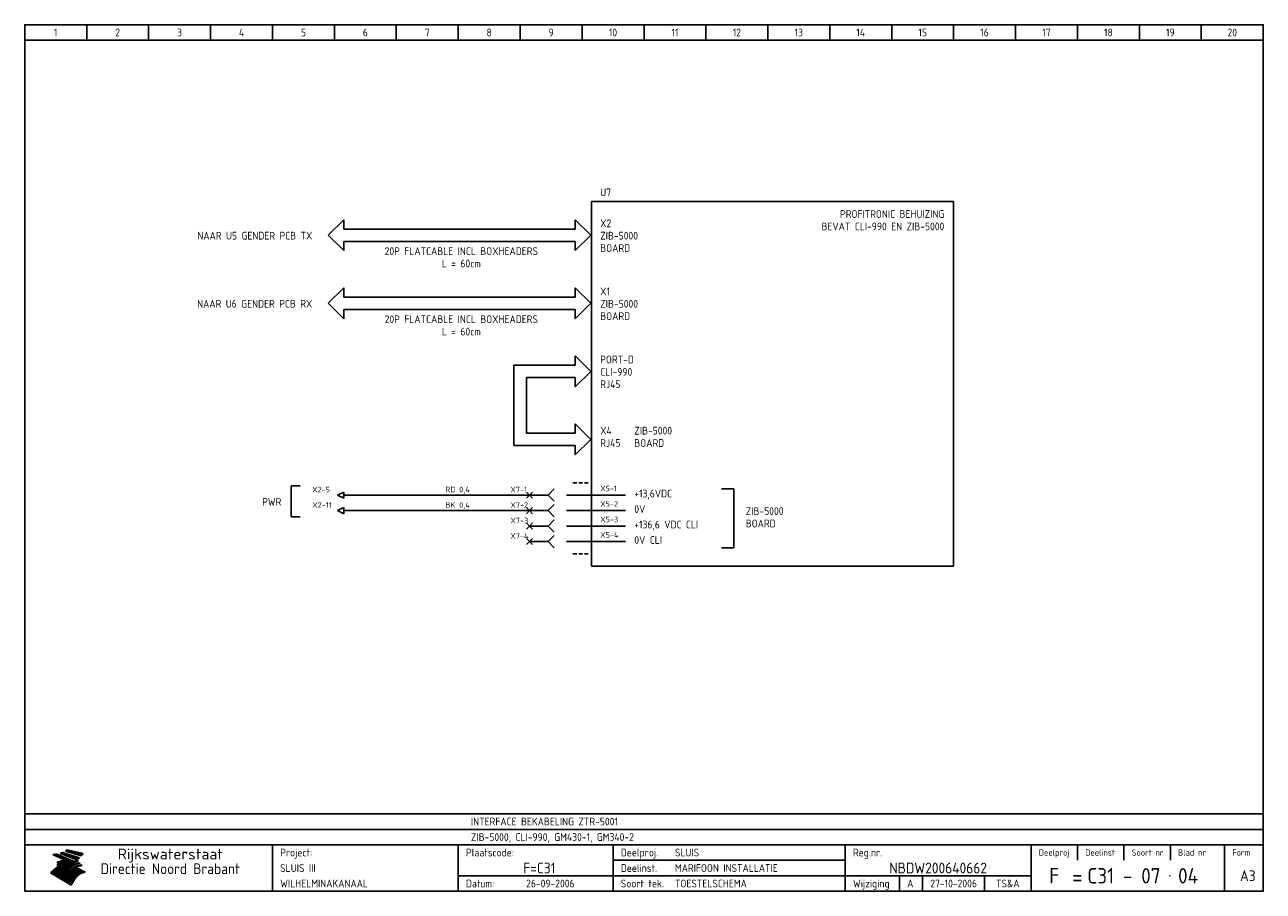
# Model space of a CAD drawing. Extents: x 10 to 1602, y 10 to 1124.
import ezdxf
from ezdxf.enums import TextEntityAlignment as Align

# ---------------------------------------------------------------- set-up
doc = ezdxf.new("R2010")
doc.units = 0
doc.header["$MEASUREMENT"] = 0
doc.header["$PDMODE"] = 1
doc.linetypes.add('HIDDEN', pattern=[9.525, 6.35, -3.175])
for name, color, linetype in [('0-25', 7, 'CONTINUOUS'), ('0-35', 2, 'CONTINUOUS'), ('0-50', 3, 'CONTINUOUS'), ('B-25', 7, 'CONTINUOUS'), ('S-25', 7, 'CONTINUOUS')]:
    doc.layers.add(name, color=color, linetype=linetype)
doc.styles.add('ISO', font='iso.shx')
doc.styles.get("Standard").update_dxf_attribs({"font": 'iso.shx'})

# ---------------------------------------------------------------- blocks, each defined once
blk = doc.blocks.new('KADERA3')
at = {"layer": '0-25'}
for p, q in [((30, 285), (30, 290)), ((50, 285), (50, 290)), ((70, 285), (70, 290)), ((90, 285), (90, 290)), ((110, 285), (110, 290)), ((130, 285), (130, 290)), ((150, 285), (150, 290)), ((170, 285), (170, 290)), ((190, 285), (190, 290)), ((210, 285), (210, 290)), ((230, 285), (230, 290)), ((250, 285), (250, 290)), ((270, 285), (270, 290)), ((290, 285), (290, 290)), ((310, 285), (310, 290)), ((330, 285), (330, 290)), ((350, 285), (350, 290)), ((370, 285), (370, 290)), ((390, 285), (390, 290)), ((10, 285), (410, 285)), ((410, 35), (10, 35)), ((410, 30), (10, 30)), ((350, 25), (350, 20)), ((365, 25), (365, 20)), ((380, 25), (380, 20)), ((200, 20), (275, 20)), ((150, 15), (335, 15)), ((292.5, 15), (292.5, 10)), ((300, 15), (300, 10)), ((320, 15), (320, 10))]:
    blk.add_line(p, q, dxfattribs=at)
at = {"layer": '0-25', "color": 7}
for p, q in [((19.1, 21.89), (25.12, 19)), ((19.1, 21.89), (25.12, 19)), ((19.17, 21.86), (20.7, 21.86)), ((19.29, 21.8), (20.83, 21.8)), ((19.4, 21.75), (20.96, 21.75)), ((19.52, 21.69), (21.09, 21.69)), ((19.64, 21.63), (21.22, 21.63)), ((19.74, 21.92), (20.56, 21.92)), ((19.75, 21.58), (21.36, 21.58)), ((19.87, 21.52), (21.49, 21.52)), ((19.99, 21.47), (21.62, 21.47)), ((20.11, 21.41), (21.75, 21.41)), ((20.22, 21.35), (21.88, 21.35)), ((20.25, 21.97), (20.43, 21.97)), ((20.34, 21.3), (22.02, 21.3)), ((20.38, 21.99), (26.02, 19.59)), ((20.38, 21.99), (26.02, 19.59)), ((20.46, 21.24), (22.15, 21.24)), ((20.57, 21.18), (22.28, 21.18)), ((20.69, 21.13), (22.41, 21.13)), ((20.81, 21.07), (22.55, 21.07)), ((20.92, 21.02), (22.68, 21.02)), ((21.04, 20.96), (22.81, 20.96)), ((21.16, 20.9), (22.94, 20.9)), ((21.27, 20.85), (23.07, 20.85)), ((21.39, 20.79), (23.21, 20.79)), ((21.47, 22.25), (26.83, 20.19)), ((21.47, 22.25), (26.83, 20.19)), ((21.49, 22.25), (23.07, 22.25)), ((21.51, 20.73), (23.34, 20.73)), ((21.6, 22.2), (23.25, 22.2)), ((21.63, 20.68), (23.47, 20.68)), ((21.65, 22.31), (22.89, 22.31)), ((21.74, 20.62), (23.6, 20.62)), ((21.75, 22.14), (23.42, 22.14)), ((21.8, 22.37), (22.71, 22.37)), ((21.86, 20.57), (23.73, 20.57)), ((21.9, 22.08), (23.6, 22.08)), ((21.94, 22.42), (22.53, 22.42)), ((21.98, 20.51), (23.87, 20.51)), ((22.04, 22.03), (23.78, 22.03)), ((22.06, 22.48), (22.36, 22.48)), ((22.09, 20.45), (24, 20.45)), ((22.18, 22.53), (27.65, 20.8)), ((22.18, 22.53), (27.65, 20.8)), ((22.19, 21.97), (23.96, 21.97)), ((22.21, 20.4), (24.13, 20.4)), ((22.33, 20.34), (24.26, 20.34)), ((22.34, 21.92), (24.13, 21.92)), ((22.37, 20), (23.08, 20)), ((22.44, 20.28), (24.4, 20.28)), ((22.48, 21.86), (24.31, 21.86)), ((22.49, 20.06), (23.04, 20.06)), ((22.56, 20.23), (24.53, 20.23)), ((22.61, 20.12), (22.93, 20.12)), ((22.63, 21.8), (24.49, 21.8)), ((22.68, 20.17), (24.66, 20.17)), ((22.71, 20.17), (22.82, 20.17)), ((23.11, 20.02), (22.77, 20.2)), ((23.11, 20.02), (22.77, 20.2)), ((22.78, 21.75), (24.67, 21.75)), ((22.79, 20.12), (24.79, 20.12)), ((22.91, 20.06), (24.92, 20.06)), ((22.92, 21.69), (24.85, 21.69)), ((23.03, 20), (25.06, 20)), ((23.07, 21.63), (25.02, 21.63)), ((23.14, 22.99), (28.22, 21.46)), ((23.14, 22.99), (28.22, 21.46)), ((23.15, 22.98), (25.33, 22.98)), ((23.22, 21.58), (25.2, 21.58)), ((23.23, 23.04), (25.09, 23.04)), ((23.32, 23.1), (24.84, 23.1)), ((23.34, 22.93), (25.57, 22.93)), ((23.36, 21.52), (25.38, 21.52)), ((23.4, 23.15), (24.6, 23.15)), ((23.49, 23.21), (24.36, 23.21)), ((23.51, 21.47), (25.56, 21.47)), ((23.52, 22.87), (25.81, 22.87)), ((23.57, 23.27), (24.12, 23.27)), ((23.64, 23.32), (23.87, 23.32)), ((23.66, 21.41), (25.74, 21.41)), ((23.7, 23.36), (28.82, 22.17)), ((23.7, 23.36), (28.82, 22.17)), ((23.71, 22.82), (26.06, 22.82)), ((23.8, 21.35), (25.91, 21.35)), ((23.9, 22.76), (26.3, 22.76)), ((23.95, 21.3), (26.09, 21.3)), ((24.09, 22.7), (26.54, 22.7)), ((24.09, 21.24), (26.27, 21.24)), ((24.24, 21.18), (26.45, 21.18)), ((24.27, 22.65), (26.78, 22.65)), ((24.39, 21.13), (26.62, 21.13)), ((24.46, 22.59), (27.03, 22.59)), ((24.53, 21.07), (26.8, 21.07)), ((24.65, 22.53), (27.27, 22.53)), ((24.68, 21.02), (26.98, 21.02)), ((24.83, 20.96), (27.16, 20.96)), ((24.84, 22.48), (27.51, 22.48)), ((24.97, 20.9), (27.34, 20.9)), ((25.02, 22.42), (27.75, 22.42)), ((25.12, 20.85), (27.51, 20.85)), ((25.21, 22.37), (28, 22.37)), ((25.27, 20.79), (27.63, 20.79)), ((25.4, 22.31), (28.24, 22.31)), ((25.41, 20.73), (27.57, 20.73)), ((25.56, 20.68), (27.51, 20.68)), ((25.58, 22.25), (28.48, 22.25)), ((25.71, 20.62), (27.44, 20.62)), ((25.77, 22.2), (28.72, 22.2)), ((25.85, 20.57), (27.37, 20.57)), ((25.96, 22.14), (28.79, 22.14)), ((26, 20.51), (27.29, 20.51)), ((26.15, 22.08), (28.75, 22.08)), ((26.15, 20.45), (27.22, 20.45)), ((26.29, 20.4), (27.14, 20.4)), ((26.33, 22.03), (28.71, 22.03)), ((26.44, 20.34), (27.06, 20.34)), ((26.52, 21.97), (28.66, 21.97)), ((26.59, 20.28), (26.97, 20.28)), ((26.71, 21.92), (28.62, 21.92)), ((26.73, 20.23), (26.89, 20.23)), ((26.9, 21.86), (28.57, 21.86)), ((27.08, 21.8), (28.52, 21.8)), ((27.27, 21.75), (28.48, 21.75)), ((27.46, 21.69), (28.43, 21.69)), ((27.65, 21.63), (28.38, 21.63)), ((27.83, 21.58), (28.33, 21.58)), ((28.02, 21.52), (28.28, 21.52)), ((28.21, 21.47), (28.22, 21.47)), ((20.58, 17.88), (18.3, 16)), ((20.58, 17.88), (18.3, 16)), ((24.94, 11.97), (18.3, 16)), ((24.94, 11.97), (18.3, 16)), ((18.31, 16.01), (20.96, 16.01)), ((18.38, 16.07), (21.46, 16.07)), ((18.45, 16.12), (21.88, 16.12)), ((18.52, 16.18), (22.15, 16.18)), ((18.59, 16.23), (22.38, 16.23)), ((18.65, 16.29), (22.58, 16.29)), ((18.72, 16.35), (22.75, 16.35)), ((18.79, 16.4), (22.91, 16.4)), ((18.86, 16.46), (20.6, 16.46)), ((18.93, 16.52), (20.6, 16.52)), ((18.99, 16.57), (20.6, 16.57)), ((19.06, 16.63), (20.6, 16.63)), ((19.13, 16.68), (20.6, 16.68)), ((19.2, 16.74), (20.6, 16.74)), ((19.27, 16.8), (20.6, 16.8)), ((19.33, 16.85), (21.07, 16.85)), ((19.4, 16.91), (21.55, 16.91)), ((19.47, 16.97), (21.88, 16.97)), ((19.54, 17.02), (22.13, 17.02)), ((19.61, 17.08), (22.34, 17.08)), ((19.67, 17.13), (20.6, 17.13)), ((19.74, 17.19), (20.6, 17.19)), ((19.81, 17.25), (20.6, 17.25)), ((19.88, 17.3), (20.6, 17.3)), ((19.95, 17.36), (20.6, 17.36)), ((20.01, 17.42), (20.6, 17.42)), ((20.08, 17.47), (20.93, 17.47)), ((20.15, 17.53), (21.26, 17.53)), ((20.22, 17.58), (21.51, 17.58)), ((20.29, 17.64), (21.72, 17.64)), ((20.35, 17.7), (21.9, 17.7)), ((20.42, 17.75), (22.07, 17.75)), ((20.49, 17.81), (22.22, 17.81)), ((20.56, 17.87), (22.36, 17.87)), ((20.6, 19.11), (20.58, 19.51)), ((20.6, 19.11), (20.58, 19.51)), ((20.58, 19.5), (22.09, 19.5)), ((20.58, 19.44), (21.95, 19.44)), ((20.59, 19.38), (21.79, 19.38)), ((20.59, 19.33), (21.62, 19.33)), ((20.59, 19.27), (21.42, 19.27)), ((20.6, 19.22), (21.2, 19.22)), ((20.6, 19.16), (20.93, 19.16)), ((20.6, 19.11), (20.69, 19.12)), ((20.6, 19.11), (20.69, 19.12)), ((20.6, 18.79), (20.77, 18.81)), ((20.6, 18.79), (20.77, 18.81)), ((20.6, 18.29), (20.6, 18.79)), ((20.6, 18.29), (20.6, 18.79)), ((20.6, 18.77), (22.46, 18.77)), ((20.6, 18.71), (22.33, 18.71)), ((20.6, 18.65), (22.19, 18.65)), ((20.6, 18.6), (22.04, 18.6)), ((20.6, 18.54), (21.87, 18.54)), ((20.6, 18.48), (21.68, 18.48)), ((20.6, 18.43), (21.46, 18.43)), ((20.6, 18.37), (21.21, 18.37)), ((20.6, 18.32), (20.87, 18.32)), ((20.6, 18.29), (20.88, 18.32)), ((20.6, 18.29), (20.88, 18.32)), ((20.6, 17.88), (20.86, 17.91)), ((20.6, 17.88), (20.86, 17.91)), ((20.6, 17.43), (20.97, 17.48)), ((20.6, 17.43), (20.97, 17.48)), ((20.6, 17.43), (20.6, 17.09)), ((20.6, 17.43), (20.6, 17.09)), ((20.6, 17.09), (21.26, 17.16)), ((20.6, 17.09), (21.26, 17.16)), ((20.6, 16.8), (21.37, 16.89)), ((20.6, 16.8), (21.37, 16.89)), ((20.6, 16.8), (20.6, 16.45)), ((20.6, 16.8), (20.6, 16.45)), ((20.6, 16.45), (21.56, 16.56)), ((20.6, 16.45), (21.56, 16.56)), ((20.6, 15.97), (21.67, 16.09)), ((20.6, 15.97), (21.67, 16.09)), ((20.7, 16.46), (23.06, 16.46)), ((20.9, 19.55), (22.23, 19.55)), ((20.9, 18.82), (22.59, 18.82)), ((20.98, 17.92), (22.5, 17.92)), ((21.02, 17.13), (22.53, 17.13)), ((21.19, 19.61), (22.35, 19.61)), ((21.2, 16.52), (23.2, 16.52)), ((21.32, 18.88), (22.71, 18.88)), ((21.32, 17.98), (22.62, 17.98)), ((21.42, 19.67), (22.47, 19.67)), ((21.47, 17.19), (22.7, 17.19)), ((21.59, 18.03), (22.74, 18.03)), ((21.61, 18.93), (22.82, 18.93)), ((21.62, 19.72), (22.59, 19.72)), ((21.72, 16.57), (23.32, 16.57)), ((21.77, 17.25), (22.85, 17.25)), ((21.8, 19.78), (22.69, 19.78)), ((21.8, 18.09), (22.85, 18.09)), ((21.84, 18.99), (22.92, 18.99)), ((21.96, 19.83), (22.79, 19.83)), ((21.99, 18.15), (22.95, 18.15)), ((22.01, 17.3), (22.99, 17.3)), ((22.03, 19.05), (23.03, 19.05)), ((22.1, 16.63), (23.44, 16.63)), ((22.11, 19.89), (22.89, 19.89)), ((22.16, 18.2), (23.05, 18.2)), ((22.21, 19.1), (23.12, 19.1)), ((22.21, 17.36), (23.12, 17.36)), ((22.24, 19.95), (22.99, 19.95)), ((22.31, 18.26), (23.15, 18.26)), ((22.36, 19.16), (23.22, 19.16)), ((22.38, 16.68), (23.56, 16.68)), ((22.39, 17.42), (23.24, 17.42)), ((22.45, 18.32), (23.24, 18.32)), ((22.51, 19.22), (23.3, 19.22)), ((22.56, 17.47), (23.36, 17.47)), ((22.59, 18.37), (23.33, 18.37)), ((22.6, 16.74), (23.66, 16.74)), ((22.64, 19.27), (23.39, 19.27)), ((22.71, 18.43), (23.42, 18.43)), ((22.71, 17.53), (23.47, 17.53)), ((22.77, 19.33), (23.47, 19.33)), ((22.79, 16.8), (23.77, 16.8)), ((22.83, 18.48), (23.5, 18.48)), ((22.84, 17.58), (23.57, 17.58)), ((22.89, 19.38), (23.55, 19.38)), ((22.94, 18.54), (23.58, 18.54)), ((22.96, 16.85), (23.86, 16.85)), ((22.97, 17.64), (23.67, 17.64)), ((23, 19.44), (23.63, 19.44)), ((23.04, 18.6), (23.66, 18.6)), ((23.1, 19.5), (23.72, 19.5)), ((23.1, 17.7), (23.77, 17.7)), ((23.12, 16.91), (23.96, 16.91)), ((23.14, 18.65), (23.74, 18.65)), ((23.15, 19.95), (25.19, 19.95)), ((23.21, 19.55), (23.8, 19.55)), ((23.21, 17.75), (23.86, 17.75)), ((23.21, 16.01), (28.9, 16.01)), ((23.24, 18.71), (23.82, 18.71)), ((23.26, 19.89), (25.32, 19.89)), ((23.26, 16.97), (24.05, 16.97)), ((23.3, 19.61), (23.88, 19.61)), ((23.32, 17.81), (23.95, 17.81)), ((23.33, 18.77), (23.91, 18.77)), ((23.37, 16.07), (29.08, 16.07)), ((23.38, 19.83), (25.45, 19.83)), ((23.39, 19.67), (23.81, 19.67)), ((23.39, 17.02), (24.14, 17.02)), ((23.42, 18.82), (23.99, 18.82)), ((23.42, 17.87), (24.03, 17.87)), ((23.45, 19.7), (23.58, 19.79)), ((23.45, 19.7), (23.58, 19.79)), ((23.48, 19.72), (23.7, 19.72)), ((23.5, 19.78), (25.58, 19.78)), ((23.51, 18.88), (24.07, 18.88)), ((23.51, 16.12), (29.27, 16.12)), ((23.52, 17.92), (24.11, 17.92)), ((23.52, 17.08), (24.22, 17.08)), ((23.54, 18.9), (24.3, 19.42)), ((23.54, 18.9), (24.3, 19.42)), ((23.56, 19.78), (23.59, 19.78)), ((23.56, 19.39), (23.9, 19.62)), ((23.56, 19.39), (23.9, 19.62)), ((23.58, 19.79), (23.9, 19.62)), ((23.58, 19.79), (23.9, 19.62)), ((23.59, 18.93), (24.15, 18.93)), ((23.61, 19.72), (25.72, 19.72)), ((23.62, 17.98), (24.2, 17.98)), ((23.63, 17.13), (24.3, 17.13)), ((23.65, 18.59), (24.62, 19.25)), ((23.65, 18.59), (24.62, 19.25)), ((29.41, 16.17), (23.65, 16.17)), ((23.67, 18.99), (24.23, 18.99)), ((23.71, 18.03), (24.28, 18.03)), ((23.73, 19.67), (25.85, 19.67)), ((23.75, 19.05), (24.32, 19.05)), ((23.75, 17.19), (24.38, 17.19)), ((23.77, 16.23), (29.47, 16.23)), ((23.79, 18.09), (24.36, 18.09)), ((23.83, 19.1), (24.4, 19.1)), ((23.85, 19.61), (25.98, 19.61)), ((23.85, 17.25), (24.46, 17.25)), ((23.88, 18.15), (24.44, 18.15)), ((23.89, 16.29), (29.36, 16.29)), ((23.92, 19.16), (24.48, 19.16)), ((23.94, 18.19), (25.23, 19.07)), ((23.94, 18.19), (25.23, 19.07)), ((23.95, 17.3), (24.55, 17.3)), ((23.96, 19.55), (25.96, 19.55)), ((23.96, 18.2), (24.53, 18.2)), ((24, 19.22), (24.56, 19.22)), ((24, 16.35), (29.24, 16.35)), ((24.04, 18.26), (24.61, 18.26)), ((24.05, 17.36), (24.63, 17.36)), ((24.06, 17.88), (25.34, 18.76)), ((24.06, 17.88), (25.34, 18.76)), ((24.08, 19.5), (25.88, 19.5)), ((24.08, 19.27), (24.58, 19.27)), ((24.11, 16.4), (29.13, 16.4)), ((24.13, 18.32), (24.69, 18.32)), ((24.14, 17.42), (24.71, 17.42)), ((24.16, 19.33), (24.47, 19.33)), ((24.2, 19.44), (25.79, 19.44)), ((24.21, 18.37), (24.77, 18.37)), ((24.21, 16.46), (29.02, 16.46)), ((24.23, 17.47), (24.79, 17.47)), ((24.24, 17.48), (25.52, 18.36)), ((24.24, 17.48), (25.52, 18.36)), ((24.25, 19.38), (24.36, 19.38)), ((24.29, 18.43), (24.85, 18.43)), ((24.3, 19.42), (24.62, 19.25)), ((24.3, 19.42), (24.62, 19.25)), ((24.31, 19.38), (25.71, 19.38)), ((24.31, 17.53), (24.87, 17.53)), ((24.31, 16.52), (28.91, 16.52)), ((24.35, 17.17), (25.64, 18.05)), ((24.35, 17.17), (25.64, 18.05)), ((24.37, 18.48), (24.94, 18.48)), ((24.39, 17.58), (24.96, 17.58)), ((24.4, 16.57), (28.79, 16.57)), ((24.43, 19.33), (25.62, 19.33)), ((24.45, 18.54), (25.02, 18.54)), ((24.47, 17.64), (25.04, 17.64)), ((24.49, 16.63), (28.68, 16.63)), ((24.54, 18.6), (25.1, 18.6)), ((24.55, 19.27), (25.54, 19.27)), ((24.56, 17.7), (25.12, 17.7)), ((24.57, 16.68), (28.57, 16.68)), ((24.62, 18.65), (25.18, 18.65)), ((24.63, 16.72), (25.91, 17.6)), ((24.63, 16.72), (25.91, 17.6)), ((24.64, 17.75), (25.2, 17.75)), ((24.66, 16.74), (28.45, 16.74)), ((24.67, 19.22), (25.45, 19.22)), ((24.7, 18.71), (25.27, 18.71)), ((24.72, 17.81), (25.29, 17.81)), ((24.74, 16.8), (28.34, 16.8)), ((24.78, 19.16), (25.37, 19.16)), ((24.78, 18.77), (25.34, 18.77)), ((24.8, 17.87), (25.37, 17.87)), ((24.82, 16.85), (28.23, 16.85)), ((24.87, 18.82), (25.4, 18.82)), ((24.89, 17.92), (25.45, 17.92)), ((24.9, 19.1), (25.28, 19.1)), ((24.9, 16.91), (28.11, 16.91)), ((24.95, 18.88), (25.45, 18.88)), ((24.97, 17.98), (25.53, 17.98)), ((24.99, 16.97), (28, 16.97)), ((25.02, 19.05), (25.2, 19.05)), ((25.03, 18.93), (25.51, 18.93)), ((25.05, 18.03), (25.61, 18.03)), ((25.07, 17.02), (27.89, 17.02)), ((25.11, 18.99), (25.57, 18.99)), ((26.02, 19.59), (25.12, 19)), ((26.02, 19.59), (25.12, 19)), ((25.13, 18.09), (25.68, 18.09)), ((25.15, 17.08), (27.77, 17.08)), ((25.19, 19.05), (25.63, 19.05)), ((25.21, 18.15), (25.75, 18.15)), ((25.23, 17.13), (27.66, 17.13)), ((25.26, 19.1), (25.7, 19.1)), ((25.3, 18.2), (25.82, 18.2)), ((25.31, 17.19), (27.55, 17.19)), ((25.33, 19.16), (25.77, 19.16)), ((25.38, 18.26), (25.89, 18.26)), ((25.39, 19.22), (25.85, 19.22)), ((25.4, 17.25), (27.43, 17.25)), ((25.46, 18.32), (25.97, 18.32)), ((25.47, 19.27), (25.93, 19.27)), ((25.48, 17.3), (27.32, 17.3)), ((25.54, 19.33), (26.03, 19.33)), ((25.54, 18.37), (26.06, 18.37)), ((25.56, 17.36), (27.21, 17.36)), ((25.62, 18.43), (26.14, 18.43)), ((25.63, 19.38), (26.13, 19.38)), ((25.64, 17.42), (27.1, 17.42)), ((25.7, 18.48), (26.24, 18.48)), ((25.72, 19.44), (26.24, 19.44)), ((25.73, 17.47), (26.98, 17.47)), ((25.79, 18.54), (26.34, 18.54)), ((25.81, 17.53), (26.87, 17.53)), ((25.82, 19.5), (26.36, 19.5)), ((25.89, 18.6), (26.46, 18.6)), ((25.89, 17.58), (26.76, 17.58)), ((25.93, 19.55), (26.53, 19.55)), ((25.96, 17.64), (26.64, 17.64)), ((25.99, 18.65), (26.58, 18.65)), ((26.04, 17.7), (26.59, 17.7)), ((26.06, 19.61), (26.85, 19.61)), ((26.1, 18.71), (26.72, 18.71)), ((26.12, 17.75), (26.67, 17.75)), ((26.2, 17.81), (26.76, 17.81)), ((26.21, 19.67), (27.23, 19.67)), ((26.23, 18.77), (26.89, 18.77)), ((26.29, 17.87), (26.86, 17.87)), ((26.37, 18.82), (27.09, 18.82)), ((26.39, 17.92), (26.97, 17.92)), ((26.44, 19.72), (27.18, 19.72)), ((26.49, 17.98), (27.09, 17.98)), ((26.53, 18.88), (27.34, 18.88)), ((26.56, 17.68), (29.54, 16.2)), ((26.56, 17.68), (29.54, 16.2)), ((26.6, 18.03), (27.22, 18.03)), ((26.72, 18.09), (27.38, 18.09)), ((26.73, 18.93), (27.66, 18.93)), ((26.85, 18.15), (27.56, 18.15)), ((26.99, 18.99), (27.9, 18.99)), ((27, 18.2), (27.8, 18.2)), ((27.13, 19.78), (27.25, 19.64)), ((27.13, 19.78), (27.25, 19.64)), ((27.18, 18.26), (28.13, 18.26)), ((27.26, 19.05), (27.84, 19.05)), ((27.39, 18.32), (28.47, 18.32)), ((27.7, 18.37), (28.49, 18.37)), ((27.78, 19.1), (27.93, 18.96)), ((27.78, 19.1), (27.93, 18.96)), ((28, 18.43), (28.44, 18.43)), ((28.29, 15.83), (29.54, 16.2)), ((28.29, 15.83), (29.54, 16.2)), ((28.39, 18.48), (28.54, 18.32)), ((28.39, 18.48), (28.54, 18.32)), ((29.54, 16.2), (29.45, 16.17)), ((29.54, 16.2), (29.45, 16.17)), ((29.46, 16.18), (29.47, 16.18)), ((18.38, 15.95), (20.6, 15.95)), ((18.47, 15.9), (20.6, 15.9)), ((18.57, 15.84), (20.6, 15.84)), ((18.66, 15.78), (20.6, 15.78)), ((18.75, 15.73), (20.6, 15.73)), ((18.85, 15.67), (20.6, 15.67)), ((18.94, 15.62), (20.6, 15.62)), ((19.03, 15.56), (27.83, 15.56)), ((19.12, 15.5), (27.75, 15.5)), ((19.22, 15.45), (27.66, 15.45)), ((19.31, 15.39), (27.58, 15.39)), ((19.4, 15.33), (27.5, 15.33)), ((19.49, 15.28), (27.43, 15.28)), ((19.59, 15.22), (27.36, 15.22)), ((19.68, 15.17), (27.29, 15.17)), ((19.77, 15.11), (27.22, 15.11)), ((19.86, 15.05), (27.15, 15.05)), ((19.96, 15), (27.09, 15)), ((20.05, 14.94), (27.02, 14.94)), ((20.14, 14.88), (26.96, 14.88)), ((20.24, 14.83), (26.9, 14.83)), ((20.33, 14.77), (26.84, 14.77)), ((20.42, 14.72), (26.79, 14.72)), ((20.51, 14.66), (26.73, 14.66)), ((20.6, 15.97), (20.6, 15.58)), ((20.6, 15.97), (20.6, 15.58)), ((20.6, 15.58), (21.95, 15.73)), ((20.6, 15.58), (21.95, 15.73)), ((20.61, 14.6), (26.68, 14.6)), ((20.7, 14.55), (26.62, 14.55)), ((20.79, 14.49), (26.57, 14.49)), ((20.88, 14.43), (26.52, 14.43)), ((20.94, 15.62), (27.92, 15.62)), ((20.98, 14.38), (26.47, 14.38)), ((21.07, 14.32), (26.42, 14.32)), ((21.16, 14.27), (26.38, 14.27)), ((21.25, 14.21), (26.33, 14.21)), ((21.35, 14.15), (26.29, 14.15)), ((21.44, 14.1), (26.24, 14.1)), ((21.45, 15.67), (28.01, 15.67)), ((21.53, 14.04), (26.2, 14.04)), ((21.63, 13.98), (26.16, 13.98)), ((21.72, 13.93), (26.12, 13.93)), ((21.81, 13.87), (26.08, 13.87)), ((21.9, 13.82), (26.04, 13.82)), ((21.96, 15.73), (28.11, 15.73)), ((22, 13.76), (26, 13.76)), ((22.09, 13.7), (25.96, 13.7)), ((22.18, 13.65), (25.93, 13.65)), ((22.27, 13.59), (25.89, 13.59)), ((22.34, 15.78), (28.21, 15.78)), ((22.37, 13.53), (25.86, 13.53)), ((22.46, 13.48), (25.82, 13.48)), ((22.55, 13.42), (25.79, 13.42)), ((22.62, 15.84), (28.33, 15.84)), ((22.65, 13.37), (25.76, 13.37)), ((22.74, 13.31), (25.73, 13.31)), ((22.83, 13.25), (25.69, 13.25)), ((22.84, 15.9), (28.52, 15.9)), ((22.92, 13.2), (25.66, 13.2)), ((23.02, 13.14), (25.63, 13.14)), ((23.04, 15.95), (28.71, 15.95)), ((23.11, 13.08), (25.59, 13.08)), ((23.2, 13.03), (25.56, 13.03)), ((23.29, 12.97), (25.53, 12.97)), ((23.39, 12.92), (25.5, 12.92)), ((23.48, 12.86), (25.46, 12.86)), ((23.57, 12.8), (25.43, 12.8)), ((23.66, 12.75), (25.4, 12.75)), ((23.76, 12.69), (25.36, 12.69)), ((23.85, 12.63), (25.33, 12.63)), ((23.94, 12.58), (25.3, 12.58)), ((24.04, 12.52), (25.26, 12.52)), ((24.13, 12.47), (25.23, 12.47)), ((24.22, 12.41), (25.2, 12.41)), ((24.31, 12.35), (25.17, 12.35)), ((24.41, 12.3), (25.13, 12.3)), ((24.5, 12.24), (25.1, 12.24)), ((24.59, 12.18), (25.07, 12.18)), ((24.68, 12.13), (25.03, 12.13)), ((24.78, 12.07), (25, 12.07)), ((24.87, 12.02), (24.97, 12.02)), ((24.94, 11.97), (25.81, 13.45)), ((24.94, 11.97), (25.81, 13.45))]:
    blk.add_line(p, q, dxfattribs=at)
for centre, radius, start, end in [((19.15, 29.7), 7.8, 269.6055, 279.0886), ((19.15, 29.7), 7.8, 269.6055, 279.0886), ((19.93, 25.38), 5.91, 276.3402, 298.7463), ((19.93, 25.38), 5.91, 276.3402, 298.7463), ((19.84, 25.09), 6.03, 278.129, 302.868), ((19.84, 25.09), 6.03, 278.129, 302.868), ((19.84, 27.26), 5.27, 288.0217, 296.3084), ((19.84, 27.26), 5.27, 288.0217, 296.3084), ((20.49, 27.56), 5.28, 300.0654, 307.393), ((20.49, 27.56), 5.28, 300.0654, 307.393), ((24.11, 24.7), 5.26, 301.1147, 312.2814), ((24.11, 24.7), 5.26, 301.1147, 312.2814), ((21.95, 27.32), 8.59, 316.9248, 323.1399), ((21.95, 27.32), 8.59, 316.9248, 323.1399), ((20.21, 23.78), 5.91, 273.6149, 304.3803), ((20.21, 23.78), 5.91, 273.6149, 304.3803), ((20.35, 24.56), 5.76, 274.164, 302.5474), ((20.35, 24.56), 5.76, 274.164, 302.5474), ((20.05, 24.28), 6.02, 277.9472, 305.7139), ((20.05, 24.28), 6.02, 277.9472, 305.7139), ((20.04, 23.49), 6.09, 278.8115, 306.4242), ((20.04, 23.49), 6.09, 278.8115, 306.4242), ((20.53, 23.07), 5.96, 277.0519, 304.973), ((20.53, 23.07), 5.96, 277.0519, 304.973), ((20.72, 22.76), 5.91, 276.3402, 304.3803), ((20.72, 22.76), 5.91, 276.3402, 304.3803), ((21.06, 22.34), 5.81, 274.9043, 303.1745), ((21.06, 22.34), 5.81, 274.9043, 303.1745), ((20.82, 22.06), 6.04, 278.1111, 305.8489), ((20.82, 22.06), 6.04, 278.1111, 305.8489), ((21.3, 21.6), 5.91, 276.3402, 304.3803), ((21.3, 21.6), 5.91, 276.3402, 304.3803), ((27.05, 17.17), 2.63, 107.4286, 133.7799), ((27.05, 17.17), 2.63, 107.4286, 133.7799), ((27.45, 16.91), 2.81, 110.4143, 138.7411), ((27.45, 16.91), 2.81, 110.4143, 138.7411), ((27.57, 15.64), 3.4, 98.1566, 126.9045), ((27.57, 15.64), 3.4, 98.1566, 126.9045), ((27.91, 15.54), 3.39, 100.5835, 132.088), ((27.91, 15.54), 3.39, 100.5835, 132.088), ((28.21, 14.74), 3.67, 95.7581, 128.7216), ((28.21, 14.74), 3.67, 95.7581, 128.7216), ((27.01, 16.84), 2.93, 87.7348, 104.8316), ((27.01, 16.84), 2.93, 87.7348, 104.8316), ((27.37, 15.71), 3.93, 91.7838, 103.2817), ((27.37, 15.71), 3.93, 91.7838, 103.2817), ((28.4, 15.05), 3.21, 96.3886, 125.0052), ((28.4, 15.05), 3.21, 96.3886, 125.0052), ((27.82, 16.31), 2.8, 90.634, 105.1984), ((27.82, 16.31), 2.8, 90.634, 105.1984), ((28.19, 15.04), 3.93, 93.8342, 103.2817), ((28.19, 15.04), 3.93, 93.8342, 103.2817), ((28.58, 15.69), 2.8, 93.8141, 105.1984), ((28.58, 15.69), 2.8, 93.8141, 105.1984), ((28.95, 14.41), 3.93, 96.0135, 103.2817), ((28.95, 14.41), 3.93, 96.0135, 103.2817), ((31.24, 10.26), 6.3, 117.9568, 149.6251), ((31.24, 10.26), 6.3, 117.9568, 149.6251)]:
    blk.add_arc(centre, radius, start, end, dxfattribs=at)
at = {"layer": '0-35'}
for p, q in [((90, 25), (90, 10)), ((150, 25), (150, 10)), ((200, 25), (200, 10)), ((275, 25), (275, 10)), ((335, 25), (335, 10)), ((397.5, 25), (397.5, 10))]:
    blk.add_line(p, q, dxfattribs=at)
at = {"layer": '0-50'}
for p, q in [((10, 25), (410, 25)), ((348.75, 15), (351.25, 15)), ((348.75, 13.5), (351.25, 13.5))]:
    blk.add_line(p, q, dxfattribs=at)
blk.add_lwpolyline([(10, 10), (410, 10), (410, 290), (10, 290)], close=True, dxfattribs=at)
at = {"layer": '0-50', "const_width": 0.25}
blk.add_lwpolyline([(379.75, 15, 1), (380, 15, 1)], format="xyb", close=True, dxfattribs=at)
at = {"layer": '0-25', "style": 'ISO'}
for s, height, p in [('Project:', 2.5, (92.5, 22.5)), ('Plaatscode:', 2.5, (152.5, 22.5)), ('Deelproj.', 2.5, (202.5, 22.5)), ('Reg.nr.', 2.5, (277.5, 22.5)), ('Deelproj', 2, (337.5, 22.5)), ('Deelinst', 2, (352.5, 22.5)), ('Soort nr', 2, (367.5, 22.5)), ('Blad nr', 2, (382.5, 22.5)), ('Form', 2, (400, 22.5)), ('Deelinst.', 2.5, (202.5, 17.5)), ('Datum:', 2.5, (152.5, 12.5)), ('Soort tek.', 2.5, (202.5, 12.5)), ('Wijziging', 2.5, (277.5, 12.5))]:
    blk.add_text(s, height=height, dxfattribs=at).set_placement(p, align=Align.MIDDLE_LEFT)
for tag, p in [('STR1', (20, 287.5)), ('STR2', (40, 287.5)), ('STR3', (60, 287.5)), ('STR4', (80, 287.5)), ('STR5', (100, 287.5)), ('STR6', (120, 287.5)), ('STR7', (140, 287.5)), ('STR8', (160, 287.5)), ('STR9', (180, 287.5)), ('STR10', (200, 287.5)), ('STR11', (220, 287.5)), ('STR12', (240, 287.5)), ('STR13', (260, 287.5)), ('STR14', (280, 287.5)), ('STR15', (300, 287.5)), ('STR16', (320, 287.5)), ('STR17', (340, 287.5)), ('STR18', (360, 287.5)), ('STR19', (380, 287.5)), ('STR20', (400, 287.5)), ('W', (180, 12.5)), ('Z', (310, 12.5)), ('Y', (327.5, 12.5))]:
    blk.add_attdef(tag, text='', height=2.5, dxfattribs=at).set_placement(p, align=Align.MIDDLE)
for tag, p in [('N', (220, 22.5)), ('B', (92.5, 17.5)), ('P', (220, 17.5)), ('C', (92.5, 12.5)), ('U', (220, 12.5)), ('REV', (295, 12.5))]:
    blk.add_attdef(tag, text='', height=2.5, dxfattribs=at).set_placement(p, align=Align.MIDDLE_LEFT)
at = {"layer": '0-35', "style": 'ISO', "width": 1.182609}
blk.add_text('Rijkswaterstaat', height=3.5, dxfattribs=at).set_placement((40, 20.28), (74, 20.28), align=Align.FIT)
at = {"layer": '0-35', "color": 2, "style": 'ISO', "width": 1.016949}
blk.add_text('Directie Noord Brabant', height=3.5, dxfattribs=at).set_placement((34.5, 15.53), (79.5, 15.53), align=Align.FIT)
at = {"layer": '0-35', "style": 'ISO'}
for tag, p in [('X', (178.5, 17.5)), ('FORM', (402.5, 15))]:
    blk.add_attdef(tag, text='', height=3.5, dxfattribs=at).set_placement(p, align=Align.MIDDLE_LEFT)
blk.add_attdef('RNR', text='', height=3.5, dxfattribs=at).set_placement((305, 17.5), align=Align.MIDDLE)
at = {"layer": '0-50', "style": 'ISO'}
for tag, p in [('M', (342.5, 15)), ('O', (365, 15))]:
    blk.add_attdef(tag, text='', height=5, dxfattribs=at).set_placement(p, align=Align.MIDDLE)
blk.add_attdef('Q', text='', height=5, dxfattribs=at).set_placement((382.5, 15), align=Align.MIDDLE_LEFT)

msp = doc.modelspace()

# ---------------------------------------------------------------- linework, layer by layer
at = {"layer": '0-35'}
for p, q in [((193, 232.9), (310, 232.9)), ((193, 232.9), (193, 115)), ((310, 232.9), (310, 115)), ((193, 115), (310, 115))]:
    msp.add_line(p, q, dxfattribs=at)
at = {"layer": '0-50'}
for p, q in [((185, 138), (190, 138)), ((185, 133), (190, 133)), ((185, 128), (190, 128)), ((185, 123), (190, 123))]:
    msp.add_line(p, q, dxfattribs=at)
at = {"layer": 'B-25'}
for p, q in [((99, 141), (96, 141)), ((96, 141), (96, 131)), ((235, 140), (239, 140)), ((239, 140), (239, 121)), ((113, 139), (111, 138)), ((111, 138), (113, 137)), ((113, 137), (113, 139)), ((113, 134), (111, 133)), ((111, 133), (113, 132)), ((113, 132), (113, 134)), ((96, 131), (99, 131)), ((239, 121), (235, 121))]:
    msp.add_line(p, q, dxfattribs=at)
at = {"layer": 'B-25', "linetype": 'HIDDEN', "ltscale": 0.2}
for p, q in [((187, 142), (192, 142)), ((187, 119), (192, 119))]:
    msp.add_line(p, q, dxfattribs=at)
at = {"layer": 'S-25'}
for p, q in [((108, 222), (113, 227)), ((113, 227), (113, 224)), ((113, 224), (187.78, 224)), ((192.78, 222), (187.78, 227)), ((187.78, 227), (187.78, 224)), ((108, 222), (113, 217)), ((113, 220), (187.78, 220)), ((113, 217), (113, 220)), ((192.78, 222), (187.78, 217)), ((187.78, 217), (187.78, 220)), ((108, 200), (113, 205)), ((113, 205), (113, 202)), ((187.78, 205), (187.78, 202)), ((192.78, 200), (187.78, 205)), ((108, 200), (113, 195)), ((113, 202), (187.78, 202)), ((192.78, 200), (187.78, 195)), ((113, 198), (187.78, 198)), ((113, 195), (113, 198)), ((187.78, 195), (187.78, 198)), ((192.78, 178), (187.78, 183)), ((187.78, 183), (187.78, 180)), ((168, 180), (187.78, 180)), ((168, 180), (168, 154)), ((172, 176), (187.78, 176)), ((172, 176), (172, 158)), ((192.78, 178), (187.78, 173)), ((187.78, 173), (187.78, 176)), ((187.78, 161), (187.78, 158)), ((192.78, 156), (187.78, 161)), ((172, 158), (187.78, 158)), ((192.78, 156), (187.78, 151)), ((168, 154), (187.78, 154)), ((187.78, 151), (187.78, 154)), ((179, 138), (181, 140)), ((113, 138), (179, 138)), ((173, 138), (172, 139)), ((173, 138), (172, 137)), ((173, 138), (174, 139)), ((173, 138), (174, 137)), ((179, 138), (181, 136)), ((190, 138), (204, 138)), ((113, 133), (179, 133)), ((173, 133), (172, 134)), ((173, 133), (172, 132)), ((173, 133), (174, 134)), ((173, 133), (174, 132)), ((179, 133), (181, 135)), ((179, 133), (181, 131)), ((190, 133), (204, 133)), ((173, 128), (172, 129)), ((173, 128), (172, 127)), ((173, 128), (174, 129)), ((173, 128), (179, 128)), ((173, 128), (174, 127)), ((179, 128), (181, 130)), ((179, 128), (181, 126)), ((190, 128), (204, 128)), ((173, 123), (172, 124)), ((173, 123), (174, 124)), ((179, 123), (181, 125)), ((173, 123), (172, 122)), ((173, 123), (179, 123)), ((173, 123), (174, 122)), ((179, 123), (181, 121)), ((190, 123), (204, 123))]:
    msp.add_line(p, q, dxfattribs=at)
for p in [(168.25, 215), (168.25, 215), (168.25, 215), (175.5, 215), (175.5, 215), (175.5, 215), (182.75, 215), (182.75, 215), (182.75, 215), (180, 105), (40, 55), (180, 50), (180, 50)]:
    msp.add_point(p, dxfattribs=at)
at = {"layer": 'S-25', "linetype": 'Continuous'}
msp.add_point((85, 124.5), dxfattribs=at)
msp.add_point((85, 124.5), dxfattribs=at)

# ---------------------------------------------------------------- block references
at = {"layer": 'S-25'}
ref = msp.add_blockref('KADERA3', (0, 0), dxfattribs=at)
ref.add_attrib('B', 'SLUIS III', dxfattribs={"layer": '0-25', "height": 2.5, "style": 'ISO'}).set_placement((92.5, 17.5), align=Align.MIDDLE_LEFT)
ref.add_attrib('C', 'WILHELMINAKANAAL', dxfattribs={"layer": '0-25', "height": 2.5, "style": 'ISO'}).set_placement((92.5, 12.5), align=Align.MIDDLE_LEFT)
ref.add_attrib('N', 'SLUIS', dxfattribs={"layer": '0-25', "height": 2.5, "style": 'ISO'}).set_placement((220, 22.5), align=Align.MIDDLE_LEFT)
ref.add_attrib('P', 'MARIFOON INSTALLATIE', dxfattribs={"layer": '0-25', "height": 2.5, "style": 'ISO'}).set_placement((220, 17.5), align=Align.MIDDLE_LEFT)
ref.add_attrib('U', 'TOESTELSCHEMA', dxfattribs={"layer": '0-25', "height": 2.5, "style": 'ISO'}).set_placement((220, 12.5), align=Align.MIDDLE_LEFT)
ref.add_attrib('M', 'F', dxfattribs={"layer": '0-50', "height": 5, "style": 'ISO'}).set_placement((342.5, 15), align=Align.MIDDLE)
ref.add_attrib('O', 'C31 - 07', dxfattribs={"layer": '0-50', "height": 5, "style": 'ISO'}).set_placement((365, 15), align=Align.MIDDLE)
ref.add_attrib('Q', '04', dxfattribs={"layer": '0-50', "height": 5, "style": 'ISO'}).set_placement((382.5, 15), align=Align.MIDDLE_LEFT)
ref.add_attrib('X', 'F=C31', dxfattribs={"layer": '0-35', "height": 3.5, "style": 'ISO'}).set_placement((171, 17.5), align=Align.MIDDLE_LEFT)
ref.add_attrib('RNR', 'NBDW200640662', dxfattribs={"layer": '0-35', "height": 3.5, "style": 'ISO'}).set_placement((305, 17.5), align=Align.MIDDLE)
ref.add_attrib('W', '26-09-2006', dxfattribs={"layer": '0-25', "height": 2.5, "style": 'ISO'}).set_placement((179.75, 12.5), align=Align.MIDDLE)
ref.add_attrib('FORM', 'A3', dxfattribs={"layer": '0-35', "height": 3.5, "style": 'ISO'}).set_placement((402.5, 15), align=Align.MIDDLE_LEFT)
ref.add_attrib('REV', 'A', dxfattribs={"layer": '0-25', "height": 2.5, "style": 'ISO'}).set_placement((295, 12.5), align=Align.MIDDLE_LEFT)
ref.add_attrib('Z', '27-10-2006', dxfattribs={"layer": '0-25', "height": 2.5, "style": 'ISO'}).set_placement((310, 12.5), align=Align.MIDDLE)
ref.add_attrib('Y', 'TS&A', dxfattribs={"layer": '0-25', "height": 2.5, "style": 'ISO'}).set_placement((327.5, 12.5), align=Align.MIDDLE)
ref.add_attrib('STR1', '1', dxfattribs={"layer": '0-25', "height": 2.5, "style": 'ISO'}).set_placement((20, 287.5), align=Align.MIDDLE)
ref.add_attrib('STR2', '2', dxfattribs={"layer": '0-25', "height": 2.5, "style": 'ISO'}).set_placement((40, 287.5), align=Align.MIDDLE)
ref.add_attrib('STR3', '3', dxfattribs={"layer": '0-25', "height": 2.5, "style": 'ISO'}).set_placement((60, 287.5), align=Align.MIDDLE)
ref.add_attrib('STR4', '4', dxfattribs={"layer": '0-25', "height": 2.5, "style": 'ISO'}).set_placement((80, 287.5), align=Align.MIDDLE)
ref.add_attrib('STR5', '5', dxfattribs={"layer": '0-25', "height": 2.5, "style": 'ISO'}).set_placement((100, 287.5), align=Align.MIDDLE)
ref.add_attrib('STR6', '6', dxfattribs={"layer": '0-25', "height": 2.5, "style": 'ISO'}).set_placement((120, 287.5), align=Align.MIDDLE)
ref.add_attrib('STR7', '7', dxfattribs={"layer": '0-25', "height": 2.5, "style": 'ISO'}).set_placement((140, 287.5), align=Align.MIDDLE)
ref.add_attrib('STR8', '8', dxfattribs={"layer": '0-25', "height": 2.5, "style": 'ISO'}).set_placement((160, 287.5), align=Align.MIDDLE)
ref.add_attrib('STR9', '9', dxfattribs={"layer": '0-25', "height": 2.5, "style": 'ISO'}).set_placement((180, 287.5), align=Align.MIDDLE)
ref.add_attrib('STR10', '10', dxfattribs={"layer": '0-25', "height": 2.5, "style": 'ISO'}).set_placement((200, 287.5), align=Align.MIDDLE)
ref.add_attrib('STR11', '11', dxfattribs={"layer": '0-25', "height": 2.5, "style": 'ISO'}).set_placement((220, 287.5), align=Align.MIDDLE)
ref.add_attrib('STR12', '12', dxfattribs={"layer": '0-25', "height": 2.5, "style": 'ISO'}).set_placement((240, 287.5), align=Align.MIDDLE)
ref.add_attrib('STR13', '13', dxfattribs={"layer": '0-25', "height": 2.5, "style": 'ISO'}).set_placement((260, 287.5), align=Align.MIDDLE)
ref.add_attrib('STR14', '14', dxfattribs={"layer": '0-25', "height": 2.5, "style": 'ISO'}).set_placement((280, 287.5), align=Align.MIDDLE)
ref.add_attrib('STR15', '15', dxfattribs={"layer": '0-25', "height": 2.5, "style": 'ISO'}).set_placement((300, 287.5), align=Align.MIDDLE)
ref.add_attrib('STR16', '16', dxfattribs={"layer": '0-25', "height": 2.5, "style": 'ISO'}).set_placement((320, 287.5), align=Align.MIDDLE)
ref.add_attrib('STR17', '17', dxfattribs={"layer": '0-25', "height": 2.5, "style": 'ISO'}).set_placement((340, 287.5), align=Align.MIDDLE)
ref.add_attrib('STR18', '18', dxfattribs={"layer": '0-25', "height": 2.5, "style": 'ISO'}).set_placement((360, 287.5), align=Align.MIDDLE)
ref.add_attrib('STR19', '19', dxfattribs={"layer": '0-25', "height": 2.5, "style": 'ISO'}).set_placement((380, 287.5), align=Align.MIDDLE)
ref.add_attrib('STR20', '20', dxfattribs={"layer": '0-25', "height": 2.5, "style": 'ISO'}).set_placement((400, 287.5), align=Align.MIDDLE)

# ---------------------------------------------------------------- texts
at = {"layer": 'B-25'}
for s, height, p in [('U7', 2.5, (195.87, 234.59)), ('X2', 2.5, (195.87, 224.59)), ('ZIB-5000', 2.5, (195.87, 220.59)), ('BOARD', 2.5, (195.87, 216.59)), ('X1', 2.5, (195.87, 202.59)), ('ZIB-5000', 2.5, (195.87, 198.59)), ('BOARD', 2.5, (195.87, 194.59)), ('PORT-D', 2.5, (195.87, 180.59)), ('CLI-990', 2.5, (195.87, 176.59)), ('RJ45', 2.5, (195.87, 172.59)), ('X4', 2.5, (195.87, 157.59)), ('ZIB-5000', 2.5, (206.87, 157.59)), ('RJ45', 2.5, (195.87, 153.59)), ('BOARD', 2.5, (206.87, 153.59)), ('X2-5', 1.8, (102.87, 138.9)), ('RD 0,4', 1.8, (145.87, 138.9)), ('X7-1', 1.8, (166.87, 138.9)), ('X5-1', 1.8, (195.87, 139.25)), ('X5-2', 1.8, (195.87, 134.25)), ('+13,6VDC', 2.5, (206.87, 137.25)), ('X2-11', 1.8, (102.87, 133.9)), ('BK 0,4', 1.8, (145.87, 133.9)), ('X7-2', 1.8, (166.87, 133.9)), ('0V', 2.5, (206.87, 132.25)), ('ZIB-5000', 2.5, (242.87, 131.59)), ('X7-3', 1.8, (166.87, 128.9)), ('X5-3', 1.8, (195.87, 129.25)), ('+136,6 VDC CLI', 2.5, (206.87, 127.25)), ('BOARD', 2.5, (242.87, 127.59)), ('X7-4', 1.8, (166.87, 123.9)), ('X5-4', 1.8, (195.87, 124.25)), ('0V CLI', 2.5, (206.87, 122.25)), ('INTERFACE BEKABELING ZTR-5001', 2.5, (154.1, 31.26)), ('ZIB-5000, CLI-990, GM430-1, GM340-2', 2.5, (154.1, 26.26))]:
    msp.add_text(s, height=height, dxfattribs=at).set_placement(p)
for s, p in [('PROFITRONIC BEHUIZING', (307, 227.59)), ('BEVAT CLI-990 EN ZIB-5000', (307, 223.59)), ('NAAR U5 GENDER PCB TX', (102.87, 220.59)), ('NAAR U6 GENDER PCB RX', (102.87, 198.59)), ('PWR', (92.87, 134.59))]:
    msp.add_text(s, height=2.5, dxfattribs=at).set_placement(p, align=Align.RIGHT)
for s, p in [('20P FLATCABLE INCL BOXHEADERS', (151, 215.59)), ('L = 60cm', (151, 211.59)), ('20P FLATCABLE INCL BOXHEADERS', (151, 193.59)), ('L = 60cm', (151, 189.59))]:
    msp.add_text(s, height=2.5, dxfattribs=at).set_placement(p, align=Align.CENTER)

doc.saveas('drawing.dxf')
